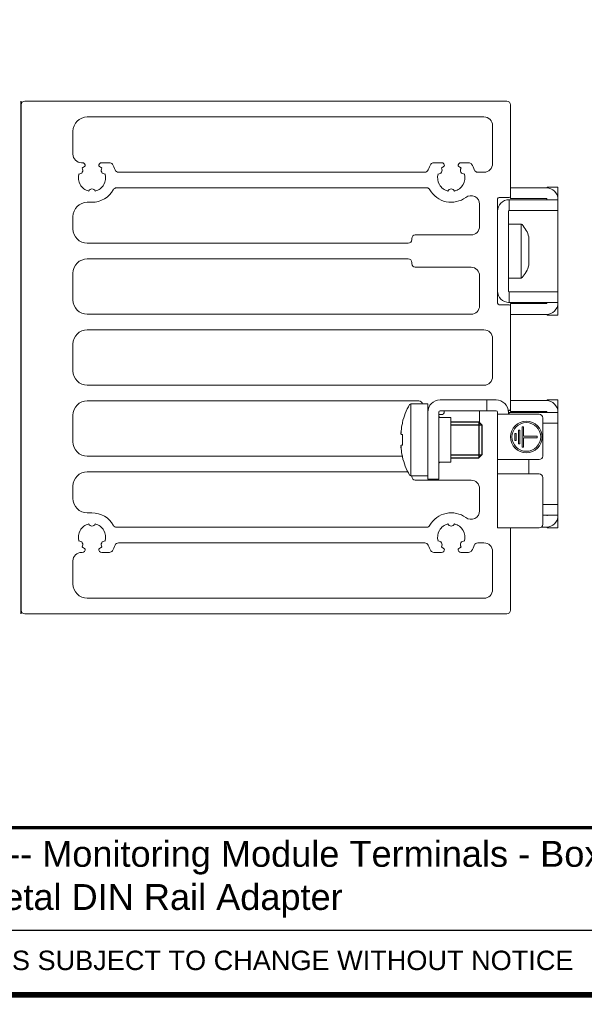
# Model space of a CAD drawing. Header units: millimetres. Extents: x -556 to 0, y -1 to 403.
# Tile 33 of 48: x -262 to -183, y -1 to 136. Entities that reach past the tile are written whole.
import ezdxf

# ---------------------------------------------------------------- set-up
doc = ezdxf.new("R2010")
doc.units = ezdxf.units.MM
doc.header["$LTSCALE"] = 3
doc.styles.add('Arail wf1', font='ARIAL.TTF')
doc.styles.add('ARIAL', font='ARIAL.TTF', dxfattribs={"width": 0.75})

# ---------------------------------------------------------------- blocks, each defined once
blk = doc.blocks.new('RHS60-Front')
at = {"linetype": 'Continuous', "lineweight": 0, "extrusion": (-1, 6.12323e-17, 0)}
for p, q in [((0.5, 35.65), (67.6, 35.65)), ((0, -35.15), (0, 35.15)), ((68.1, 35.15), (68.1, 22.45)), ((64.4, 33.47), (9.2, 33.47)), ((65.6, 26.98), (65.6, 32.27)), ((7.2, 31.47), (7.2, 28.3)), ((8.4, 27.1), (8.5, 27.1)), ((11.2, 27.1), (12.27, 27.1)), ((57.43, 27.1), (58.5, 27.1)), ((61.2, 27.1), (62.27, 27.1)), ((13.54, 25.78), (56.16, 25.78)), ((63.54, 25.78), (64.4, 25.78)), ((56.44, 23.6), (13.26, 23.6)), ((68.1, 23.6), (69.1, 23.6)), ((73.1, 23.6), (69.1, 23.6)), ((73.2, 23.6), (73.2, 23.7)), ((73.2, 23.7), (74.7, 23.7)), ((74.7, 23.2), (74.7, 23.7)), ((66.3, 22.05), (66.3, 7.55)), ((67.9, 22.25), (66.5, 22.25)), ((67.9, 21.95), (67.82, 21.95)), ((67.9, 21.95), (67.9, 20.45)), ((68.4, 21.95), (67.9, 21.95)), ((68.1, 22.1), (68.1, 22.45)), ((69.1, 22.1), (68.1, 22.1)), ((68.4, 21.95), (73.7, 21.95)), ((73.1, 22.1), (69.1, 22.1)), ((73.2, 22), (73.2, 21.95)), ((74.7, 21.95), (73.7, 21.95)), ((74.7, 22), (74.7, 23.2)), ((74.7, 21.95), (74.7, 22)), ((74.7, 20.45), (74.7, 21.95)), ((9.85, 21.6), (9.2, 21.6)), ((63.8, 18.26), (63.8, 21.31)), ((7.2, 19.6), (7.2, 17.9)), ((67.8, 20.32), (67.8, 20.35)), ((67.8, 20.14), (67.8, 20.32)), ((67.8, 20.14), (67.8, 9.46)), ((67.9, 20.45), (68.4, 20.45)), ((68.4, 20.45), (73.7, 20.45)), ((73.7, 20.45), (74.7, 20.45)), ((74.7, 9.15), (74.7, 20.45)), ((69.56, 18.55), (67.8, 18.55)), ((69.56, 18.55), (69.56, 11.05)), ((54.35, 16.4), (54.35, 16.56)), ((54.85, 17.06), (62.6, 17.06)), ((70.65, 16.77), (70.65, 12.82)), ((9.2, 15.9), (53.85, 15.9)), ((53.85, 13.72), (9.2, 13.72)), ((54.35, 13.06), (54.35, 13.22)), ((62.6, 12.56), (54.85, 12.56)), ((7.2, 11.72), (7.2, 8.02)), ((63.8, 7.22), (63.8, 11.36)), ((69.56, 11.05), (67.8, 11.05)), ((67.8, 9.28), (67.8, 9.46)), ((67.8, 9.28), (67.8, 9.25)), ((68.4, 9.15), (67.9, 9.15)), ((67.9, 9.15), (67.9, 7.65)), ((68.4, 9.15), (73.7, 9.15)), ((74.7, 9.15), (73.7, 9.15)), ((74.7, 7.65), (74.7, 9.15)), ((66.5, 7.35), (67.9, 7.35)), ((67.9, 7.65), (67.82, 7.65)), ((67.9, 7.65), (68.4, 7.65)), ((69.1, 7.5), (68.1, 7.5)), ((68.1, 7.5), (68.1, 7.15)), ((68.1, 7.15), (68.1, -7.15)), ((73.7, 7.65), (68.4, 7.65)), ((73.1, 7.5), (69.1, 7.5)), ((73.2, 7.6), (73.2, 7.65)), ((73.7, 7.65), (74.7, 7.65)), ((74.7, 7.6), (74.7, 7.65)), ((74.7, 6.4), (74.7, 7.6)), ((9.2, 6.02), (62.6, 6.02)), ((68.1, 6), (69.1, 6)), ((73.1, 6), (69.1, 6)), ((73.2, 5.9), (73.2, 6)), ((73.2, 5.9), (74.7, 5.9)), ((74.7, 5.9), (74.7, 6.4)), ((64.4, 3.85), (9.2, 3.85)), ((7.2, 1.85), (7.2, -1.85)), ((65.6, -2.65), (65.6, 2.65)), ((9.2, -3.85), (64.4, -3.85)), ((55.35, -6.03), (9.2, -6.03)), ((56.6, -6.45), (54.22, -6.45)), ((54.22, -16.45), (54.22, -6.45)), ((56.6, -7.6), (56.6, -6.45)), ((64.3, -5.9), (58.3, -5.9)), ((64.8, -5.9), (64.3, -5.9)), ((65.3, -5.9), (64.8, -5.9)), ((64.8, -7.4), (64.8, -5.9)), ((66.1, -5.9), (65.3, -5.9)), ((68.1, -6), (69.1, -6)), ((73.1, -6), (69.1, -6)), ((73.2, -6), (73.2, -5.9)), ((73.2, -5.9), (74.7, -5.9)), ((74.7, -6.4), (74.7, -5.9)), ((74.7, -7.6), (74.7, -6.4)), ((7.2, -8.03), (7.2, -11.72)), ((56.6, -15.9), (56.6, -7.6)), ((58.1, -7.6), (58.1, -15.9)), ((58.65, -7.91), (58.1, -7.91)), ((58.3, -7.4), (64.3, -7.4)), ((58.85, -7.4), (58.85, -7.71)), ((63.8, -9.21), (63.8, -7.4)), ((64.3, -7.4), (64.8, -7.4)), ((64.8, -7.4), (65.3, -7.4)), ((65.3, -7.4), (66.1, -7.4)), ((66.3, -7.7), (66.3, -7.6)), ((66.3, -7.7), (66.3, -7.9)), ((68, -7.9), (66.3, -7.9)), ((66.3, -7.9), (66.3, -14.2)), ((67.9, -7.35), (67.78, -7.35)), ((67.8, -7.45), (67.79, -7.45)), ((67.8, -7.45), (67.8, -7.6)), ((67.8, -7.7), (67.8, -7.6)), ((67.8, -7.9), (67.8, -7.7)), ((67.9, -7.65), (67.9, -7.9)), ((68.4, -7.65), (67.9, -7.65)), ((68, -7.9), (72.1, -7.9)), ((68.1, -7.5), (68.1, -7.15)), ((69.1, -7.5), (68.1, -7.5)), ((68.4, -7.65), (73.7, -7.65)), ((73.1, -7.5), (69.1, -7.5)), ((73.2, -7.6), (73.2, -7.65)), ((74.7, -7.65), (73.7, -7.65)), ((74.7, -7.65), (74.7, -7.6)), ((74.7, -9.15), (74.7, -7.65)), ((53.05, -9.07), (53.05, -9.18)), ((58.4, -8.35), (59.8, -8.35)), ((59.8, -13.9), (59.8, -8.35)), ((72.6, -8.4), (72.6, -13.7)), ((72.6, -9.15), (73.7, -9.15)), ((73.7, -9.15), (74.7, -9.15)), ((74.7, -20.45), (74.7, -9.15)), ((52.86, -10.41), (52.87, -10.42)), ((53.05, -10.72), (52.87, -10.7)), ((53.05, -10.71), (53.05, -12.19)), ((52.87, -12.2), (53.05, -12.18)), ((52.87, -12.48), (52.86, -12.49)), ((9.2, -13.73), (53.05, -13.73)), ((53.05, -13.72), (53.05, -13.83)), ((58.4, -14.55), (59.8, -14.55)), ((59.8, -14.55), (59.8, -13.9)), ((66.3, -14.2), (68, -14.2)), ((66.3, -14.2), (66.3, -15.2)), ((72.1, -14.2), (68, -14.2)), ((70.65, -14.2), (70.65, -16.2)), ((53.8, -15.9), (9.2, -15.9)), ((56.6, -15.9), (56.6, -16.9)), ((58.1, -16.9), (58.1, -15.9)), ((66.3, -15.2), (66.3, -16.2)), ((68, -16.2), (66.3, -16.2)), ((66.3, -16.2), (66.3, -23.7)), ((68, -16.2), (72.1, -16.2)), ((56.6, -16.45), (54.22, -16.45)), ((54.35, -16.56), (54.35, -16.45)), ((62.6, -17.06), (54.85, -17.06)), ((56.6, -16.9), (58.1, -16.9)), ((72.6, -16.7), (72.6, -23.2)), ((7.2, -17.9), (7.2, -19.6)), ((63.8, -21.31), (63.8, -18.26)), ((72.6, -20.45), (73.7, -20.45)), ((74.7, -20.45), (73.7, -20.45)), ((74.7, -21.95), (74.7, -20.45)), ((9.2, -21.6), (9.85, -21.6)), ((73.7, -21.95), (72.6, -21.95)), ((73.2, -22), (73.2, -21.95)), ((73.7, -21.95), (74.7, -21.95)), ((74.7, -22), (74.7, -21.95)), ((74.7, -23.2), (74.7, -22)), ((74.7, -23.7), (74.7, -23.2)), ((13.26, -23.6), (56.44, -23.6)), ((66.3, -23.7), (68, -23.7)), ((68, -23.7), (72.1, -23.7)), ((68.1, -23.7), (68.1, -35.15)), ((73.1, -23.6), (72.4, -23.6)), ((73.2, -23.7), (73.2, -23.6)), ((73.2, -23.7), (74.7, -23.7)), ((56.16, -25.78), (13.54, -25.78)), ((64.4, -25.78), (63.54, -25.78)), ((8.5, -27.1), (8.4, -27.1)), ((12.27, -27.1), (11.2, -27.1)), ((58.5, -27.1), (57.43, -27.1)), ((62.27, -27.1), (61.2, -27.1)), ((65.6, -32.28), (65.6, -26.98)), ((7.2, -28.3), (7.2, -31.48)), ((9.2, -33.48), (64.4, -33.48)), ((67.6, -35.65), (0.5, -35.65))]:
    blk.add_line(p, q, dxfattribs=at)
for p, q in [((59.8, -8.95), (63.7, -8.95)), ((63.7, -8.95), (64.1, -9.35)), ((64.1, -9.35), (64.1, -13.55)), ((64.1, -13.55), (63.7, -13.95)), ((59.8, -13.95), (63.7, -13.95))]:
    blk.add_line(p, q)
at = {"color": 31}
for p, q in [((59.8, -9.35), (64.1, -9.35)), ((63.7, -8.95), (63.7, -13.95)), ((59.8, -13.55), (64.1, -13.55))]:
    blk.add_line(p, q, dxfattribs=at)
at = {"color": 31, "linetype": 'Continuous', "lineweight": 0, "extrusion": (-1, 6.12323e-17, 0)}
for p, q in [((68.7, -10.55), (68.9, -10.55)), ((68.7, -11.55), (68.7, -10.55)), ((68.9, -10.55), (68.9, -11.55)), ((69.2, -10.1), (69.4, -10.1)), ((69.2, -12), (69.2, -10.1)), ((69.4, -10.1), (69.4, -12)), ((69.7, -9.65), (69.9, -9.65)), ((69.7, -12.45), (69.7, -9.65)), ((69.9, -9.65), (69.9, -10.95)), ((69.9, -10.95), (71.8, -10.95)), ((71.8, -10.95), (71.8, -11.15)), ((68.9, -11.55), (68.7, -11.55)), ((69.4, -12), (69.2, -12)), ((69.9, -11.15), (69.9, -12.45)), ((71.8, -11.15), (69.9, -11.15)), ((69.9, -12.45), (69.7, -12.45))]:
    blk.add_line(p, q, dxfattribs=at)
at = {"color": 31, "linetype": 'Continuous', "lineweight": 0}
for radius in [2.2, 2]:
    blk.add_circle((70.3, -11.05), radius, dxfattribs=at)
at = {"linetype": 'Continuous', "lineweight": 0}
for centre, radius, start, end in [((0.5, 35.15), 0.5, 90, 180), ((67.6, 35.15), 0.5, 0, 90), ((9.2, 31.47), 2, 90, 180), ((64.4, 32.27), 1.2, 0, 90), ((8.4, 28.3), 1.2, 180, 270), ((8.07, 26.02), 0.5, 264.2661, 35.7339), ((9.85, 25), 1.9, 120.1418, 136.119), ((8.5, 26.7), 0.4, 351.8208, 90), ((11.2, 26.7), 0.4, 90, 188.1792), ((9.85, 25), 1.9, 43.881, 59.8582), ((11.63, 26.02), 0.5, 144.2661, 275.7339), ((12.27, 26.6), 0.5, 33.4854, 90), ((9.85, 25), 3.4, 19.0821, 33.4854), ((13.54, 26.28), 0.5, 199.0821, 270), ((56.16, 26.28), 0.5, 270, 340.9179), ((59.85, 25), 3.4, 146.5146, 160.9179), ((57.43, 26.6), 0.5, 90, 146.5146), ((58.07, 26.02), 0.5, 264.2661, 35.7339), ((59.85, 25), 1.9, 120.1418, 136.119), ((58.5, 26.7), 0.4, 351.8208, 90), ((61.2, 26.7), 0.4, 90, 188.1792), ((59.85, 25), 1.9, 43.881, 59.8582), ((61.63, 26.02), 0.5, 144.2661, 275.7339), ((62.27, 26.6), 0.5, 33.4854, 90), ((59.85, 25), 3.4, 19.0821, 33.4854), ((63.54, 26.28), 0.5, 199.0821, 270), ((64.4, 26.98), 1.2, 270, 0), ((9.85, 25), 1.9, 163.881, 256.119), ((9.85, 25), 1.9, 283.881, 16.119), ((59.85, 25), 1.9, 163.881, 256.119), ((59.85, 25), 1.9, 283.881, 16.119), ((9.85, 22.95), 0.5, 24.2661, 155.7339), ((9.85, 25), 3.4, 270, 330.8446), ((13.26, 23.1), 0.5, 90, 150.8446), ((56.44, 23.1), 0.5, 29.1554, 90), ((59.85, 25), 3.4, 209.1554, 306.7144), ((59.85, 22.95), 0.5, 24.2661, 155.7339), ((73.1, 22), 1.6, 0, 90), ((62.6, 21.31), 1.2, 360, 126.7144), ((66.5, 22.05), 0.2, 90, 180), ((67.9, 20.35), 1.6, 90, 180), ((67.9, 22.45), 0.2, 270, 0), ((73.1, 22), 0.1, 0, 90), ((9.2, 19.6), 2, 90, 180), ((67.9, 20.35), 0.1, 90, 180), ((9.2, 17.9), 2, 180, 270), ((62.6, 18.26), 1.2, 270, 360), ((69.56, 18.35), 0.2, 42.9617, 90), ((66.78, 15.76), 4, 14.6956, 42.9617), ((54.85, 16.56), 0.5, 90, 180), ((53.85, 16.4), 0.5, 270, 0), ((9.2, 11.72), 2, 90, 180), ((53.85, 13.22), 0.5, 0, 90), ((54.85, 13.06), 0.5, 180, 270), ((62.6, 11.36), 1.2, 360, 90), ((66.78, 13.84), 4, 317.0383, 345.3044), ((69.56, 11.25), 0.2, 270, 317.0383), ((67.9, 9.25), 1.6, 180, 270), ((67.9, 9.25), 0.1, 180, 270), ((9.2, 8.02), 2, 180, 270), ((62.6, 7.22), 1.2, 270, 0), ((66.5, 7.55), 0.2, 180, 270), ((67.9, 7.15), 0.2, 0, 90), ((73.1, 7.6), 0.1, 270, 0), ((73.1, 7.6), 1.6, 270, 0), ((9.2, 1.85), 2, 90, 180), ((64.4, 2.65), 1.2, 0, 90), ((9.2, -1.85), 2, 180, 270), ((64.4, -2.65), 1.2, 270, 360), ((9.2, -8.03), 2, 90, 180), ((62.76, -11.45), 10, 150.6728, 166.2089), ((54.22, -6.65), 0.2, 90, 150.6728), ((55.35, -6.53), 0.5, 8.6269, 90), ((58.3, -7.6), 1.7, 90, 180), ((66.1, -7.6), 1.7, 0, 90), ((73.1, -7.6), 1.6, 0, 90), ((58.3, -7.6), 0.2, 90, 180), ((58.4, -8.05), 0.3, 180, 270), ((58.65, -7.71), 0.2, 270, 0), ((66.1, -7.6), 0.2, 0, 90), ((68.29, -7.52), 0.495, 180, 195.4036), ((67.9, -9.25), 1.6, 90, 93.5833), ((67.9, -7.15), 0.2, 270, 0), ((72.1, -8.4), 0.5, 0, 90), ((73.1, -7.6), 0.1, 0, 90), ((9.2, -11.72), 2, 180, 270), ((62.76, -11.45), 10, 193.7911, 209.3272), ((58.4, -14.85), 0.3, 90, 180), ((72.1, -13.7), 0.5, 270, 0), ((9.2, -17.9), 2, 90, 180), ((54.22, -16.25), 0.2, 209.3272, 270), ((72.1, -16.7), 0.5, 0, 90), ((54.85, -16.56), 0.5, 180, 270), ((62.6, -18.26), 1.2, 0, 90), ((9.2, -19.6), 2, 180, 270), ((9.85, -25), 3.4, 29.1554, 90), ((59.85, -25), 3.4, 53.2856, 150.8446), ((62.6, -21.31), 1.2, 233.2856, 0), ((9.85, -25), 1.9, 103.881, 196.119), ((9.85, -22.95), 0.5, 204.2661, 335.7339), ((9.85, -25), 1.9, 343.881, 76.119), ((59.85, -25), 1.9, 103.881, 196.119), ((59.85, -22.95), 0.5, 204.2661, 335.7339), ((59.85, -25), 1.9, 343.881, 76.119), ((72.1, -23.2), 0.5, 270, 0), ((73.1, -22), 1.6, 270, 0), ((13.26, -23.1), 0.5, 209.1554, 270), ((56.44, -23.1), 0.5, 270, 330.8446), ((8.07, -26.02), 0.5, 324.2661, 95.7339), ((11.63, -26.02), 0.5, 84.2661, 215.7339), ((13.54, -26.28), 0.5, 90, 160.9179), ((56.16, -26.28), 0.5, 19.0821, 90), ((58.07, -26.02), 0.5, 324.2661, 95.7339), ((61.63, -26.02), 0.5, 84.2661, 215.7339), ((63.54, -26.28), 0.5, 90, 160.9179), ((64.4, -26.98), 1.2, 360, 90), ((8.4, -28.3), 1.2, 90, 180), ((9.85, -25), 1.9, 223.881, 239.8582), ((8.5, -26.7), 0.4, 270, 8.1792), ((9.85, -25), 1.9, 300.1418, 316.119), ((11.2, -26.7), 0.4, 171.8208, 270), ((12.27, -26.6), 0.5, 270, 326.5146), ((9.85, -25), 3.4, 326.5146, 340.9179), ((59.85, -25), 3.4, 199.0821, 213.4854), ((57.43, -26.6), 0.5, 213.4854, 270), ((59.85, -25), 1.9, 223.881, 239.8582), ((58.5, -26.7), 0.4, 270, 8.1792), ((59.85, -25), 1.9, 300.1418, 316.119), ((61.2, -26.7), 0.4, 171.8208, 270), ((62.27, -26.6), 0.5, 270, 326.5146), ((59.85, -25), 3.4, 326.5146, 340.9179), ((9.2, -31.48), 2, 180, 270), ((64.4, -32.28), 1.2, 270, 0), ((0.5, -35.15), 0.5, 180, 270), ((67.6, -35.15), 0.5, 270, 0)]:
    blk.add_arc(centre, radius, start, end, dxfattribs=at)
for centre, major_axis, ratio, start_param, end_param in [((62.76, -11.45), (-0.37, -9.99), 0.997261, 4.520641, 4.62451), ((62.79, -11.23), (9.89, -1.47), 0.703233, 3.223702, 3.227188), ((62.79, -11.23), (9.89, -1.47), 0.703233, 3.264298, 3.267784), ((62.76, -11.44), (9.97, -0.74), 0.002739, 2.912905, 3.016774), ((62.79, -11.67), (-9.89, -1.47), 0.703233, 6.156994, 6.16048), ((62.76, -11.46), (-9.97, -0.74), 0.002739, 0.124818, 0.228688), ((62.79, -11.67), (-9.89, -1.47), 0.703233, 6.19759, 6.201076), ((62.76, -11.45), (0.37, -9.99), 0.997261, 4.800268, 4.904137), ((67.8, -14.8), (3.74, 3.74), 0.078702, 1.488645, 1.492257)]:
    blk.add_ellipse(centre, major_axis=major_axis, ratio=ratio, start_param=start_param, end_param=end_param, dxfattribs=at)
for points, knots in [([(52.85, -10.36), (52.85, -10.36), (52.85, -10.36), (52.85, -10.38), (52.85, -10.39), (52.86, -10.41), (52.86, -10.41), (52.86, -10.41), (52.86, -10.41), (52.87, -10.41), (52.87, -10.39), (52.88, -10.38), (52.88, -10.36), (52.88, -10.36), (52.88, -10.36)], [-0.1397319, -0.1397319, -0.1397319, -0.1397319, -0.1396983, -0.1396983, -0.0698491, -0.0698491, 0, 0, 0, 0.0698926, 0.0698926, 0.1397852, 0.1397852, 0.139819, 0.139819, 0.139819, 0.139819]), ([(52.88, -10.36), (52.88, -10.36), (52.88, -10.36), (52.88, -10.38), (52.87, -10.4), (52.87, -10.44), (52.86, -10.47), (52.86, -10.49), (52.86, -10.51), (52.86, -10.54), (52.85, -10.59), (52.85, -10.61), (52.85, -10.62), (52.85, -10.62), (52.85, -10.62)], [-0.139819, -0.139819, -0.139819, -0.139819, -0.1397852, -0.1397852, -0.0698926, -0.0698926, 0, 0, 0, 0.0698491, 0.0698491, 0.1396983, 0.1396983, 0.1397319, 0.1397319, 0.1397319, 0.1397319]), ([(52.87, -10.21), (52.86, -10.23), (52.86, -10.25), (52.86, -10.28), (52.86, -10.3), (52.86, -10.32), (52.86, -10.34), (52.86, -10.34), (52.86, -10.34)], [-0.0699293, -0.0699293, -0.0699293, -0.0699293, 0, 0, 0, 0.0698816, 0.0698816, 0.069893, 0.069893, 0.069893, 0.069893]), ([(52.86, -10.65), (52.86, -10.65), (52.86, -10.65), (52.86, -10.66), (52.86, -10.68), (52.86, -10.69), (52.86, -10.7), (52.86, -10.7), (52.87, -10.7)], [-0.069893, -0.069893, -0.069893, -0.069893, -0.0698816, -0.0698816, 0, 0, 0, 0.0699293, 0.0699293, 0.0699293, 0.0699293]), ([(52.85, -12.28), (52.85, -12.28), (52.85, -12.28), (52.85, -12.29), (52.85, -12.31), (52.86, -12.36), (52.86, -12.39), (52.86, -12.41), (52.86, -12.43), (52.87, -12.46), (52.87, -12.5), (52.88, -12.52), (52.88, -12.54)], [-0.1397319, -0.1397319, -0.1397319, -0.1397319, -0.1396983, -0.1396983, -0.0698491, -0.0698491, 0, 0, 0, 0.0699096, 0.0699096, 0.1398192, 0.1398192, 0.1398192, 0.1398192]), ([(52.87, -12.2), (52.86, -12.2), (52.86, -12.2), (52.86, -12.21), (52.86, -12.22), (52.86, -12.24), (52.86, -12.25), (52.86, -12.25), (52.86, -12.25)], [-0.0699293, -0.0699293, -0.0699293, -0.0699293, 0, 0, 0, 0.0698816, 0.0698816, 0.069893, 0.069893, 0.069893, 0.069893]), ([(52.88, -12.54), (52.88, -12.54), (52.88, -12.54), (52.88, -12.52), (52.87, -12.51), (52.87, -12.49), (52.86, -12.49), (52.86, -12.49), (52.86, -12.49), (52.86, -12.49), (52.85, -12.51), (52.85, -12.52), (52.85, -12.54), (52.85, -12.54), (52.85, -12.54)], [-0.139819, -0.139819, -0.139819, -0.139819, -0.1397852, -0.1397852, -0.0698926, -0.0698926, 0, 0, 0, 0.0698491, 0.0698491, 0.1396983, 0.1396983, 0.1397319, 0.1397319, 0.1397319, 0.1397319]), ([(52.86, -12.56), (52.86, -12.56), (52.86, -12.56), (52.86, -12.58), (52.86, -12.6), (52.86, -12.62), (52.86, -12.65), (52.86, -12.67), (52.87, -12.69)], [-0.069893, -0.069893, -0.069893, -0.069893, -0.0698816, -0.0698816, 0, 0, 0, 0.0699293, 0.0699293, 0.0699293, 0.0699293])]:
    blk.add_open_spline(points, degree=3, knots=knots, dxfattribs=at)
blk = doc.blocks.new('CGI1030-01')
for p, q in [((-261.3, 53), (-261.3, 124.3)), ((-528, 9), (-38, 9))]:
    blk.add_line(p, q)
at = {"const_width": 0.76}
blk.add_lwpolyline([(0, 0), (0, 403), (-556, 403), (-556, 0)], close=True, dxfattribs=at)
at = {"const_width": 0.5}
blk.add_lwpolyline([(-556, 23.25), (0, 23.25)], dxfattribs=at)
blk.add_blockref('RHS60-Front', (-261.3, 88.65))
for s, insert, char_height, width, attachment_point, style in [('\\pi50.828;{\\W1;3 x RG 17.5  E-Type -- L T Terminals - Screw Type -- Monitoring Module Terminals - Box Clamps \\P\\pi105.2;70 x 72 x 90 Heatsink  -- Metal DIN Rail Adapter}', (-429.08038208, 21.40952242), 3.6, 317.5642609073, 1, 'ARIAL'), ('THIS DRAWING IS PROVIDED FOR REFERENCE ONLY AND IS SUBJECT TO CHANGE WITHOUT NOTICE', (-278, 6.14392906), 2.7, 197.027099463, 2, 'Arail wf1')]:
    blk.add_mtext(s, dxfattribs=dict(insert=insert, char_height=char_height, width=width, attachment_point=attachment_point, style=style))

msp = doc.modelspace()

# ---------------------------------------------------------------- block references
msp.add_blockref('CGI1030-01', (0, 0))

doc.saveas('drawing.dxf')
